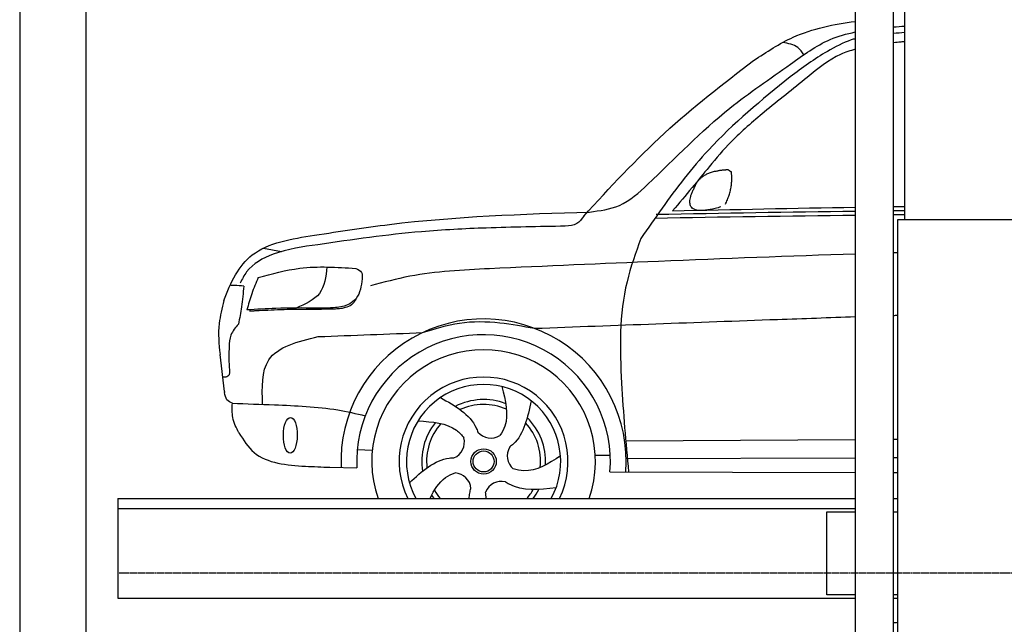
# Model space of a CAD drawing. Header units: millimetres. Extents: x -328 to 6332, y -257 to 9648.
# Tile 3 of 5: x 0 to 2962, y 5611 to 7431. Entities that reach past the tile are written whole.
import ezdxf

# ---------------------------------------------------------------- set-up
doc = ezdxf.new("R2010")
doc.units = ezdxf.units.MM
doc.linetypes.add('GEN3', pattern=[6.25, 5, -1.25])
doc.layers.add('3', color=6, linetype='GEN3')
doc.layers.add('car', color=10, linetype='Continuous')

msp = doc.modelspace()

# ---------------------------------------------------------------- linework, layer by layer
for p, q in [((2513.5, 7750), (2513.5, 3990)), ((2628.5, 3990), (2628.5, 7750)), ((2641, 265), (2641, 6830)), ((2641, 6830), (3003.019, 6830)), ((295, 5990), (2513.5, 5990)), ((295, 5990), (295, 5690)), ((2628.5, 5990), (2641, 5990)), ((295, 5690), (2513.5, 5690)), ((2628.5, 5690), (2641, 5690))]:
    msp.add_line(p, q)
for points in [[(5600, 3950), (5600, 6150), (5600, 9350), (0, 9350), (0, 0), (5600, 0), (5600, 3750), (5698.53, 3750), (5718.661, 3797.939), (5691.114, 3865.733), (5726.078, 3899.63), (5711.245, 3950), (5400, 3950), (5400, 200), (4950, 192.931), (4950, 91.608), (4850, 91.608), (4850, 176.952), (200, 250), (200, 9150), (5400, 9150), (5400, 3950)], [(2662, 6830), (2662, 8170)], [(295, 5960), (2136, 5960), (2513.5, 5960)], [(2513.5, 5700), (2427.5, 5700), (2427.5, 5950), (2513.5, 5950)], [(2628.5, 5950), (2641, 5950)], [(2641, 5700), (2628.5, 5700)]]:
    msp.add_lwpolyline(points)
at = {"layer": '3'}
msp.add_line((5360, 5765), (295, 5765), dxfattribs=at)
at = {"layer": 'car'}
for p, q in [((732.954, 6743.418), (787.569, 6733.347)), ((616.057, 6312.147), (602.6, 6423.27)), ((1823.007, 6163.299), (2513.5, 6167.492)), ((2628.5, 6168.19), (2641, 6168.266)), ((1015.621, 6137.897), (1060.619, 6135.045)), ((1731.194, 6120.514), (1776.381, 6120.158)), ((1824.262, 6109.841), (2513.5, 6112.724)), ((2628.5, 6113.205), (2641, 6113.257)), ((932.673, 6084.037), (1014.376, 6081.897)), ((1775.538, 6069.934), (2513.5, 6068.563)), ((2628.5, 6068.349), (2641, 6068.326))]:
    msp.add_line(p, q, dxfattribs=at)
for radius in [38.176, 31.574]:
    msp.add_circle((1395.358, 6101.435), radius, dxfattribs=at)
for centre, radius, start, end in [((1395.335, 6101.415), 429.01, 355.780009, 182.289238), ((1395.358, 6101.435), 381.483, 355.263349, 182.935723), ((1395.335, 6101.415), 336.401, 340.658654, 199.341346), ((1395.335, 6101.415), 254.002, 333.983098, 206.016902), ((1395.358, 6101.435), 231.908, 331.280889, 208.719111), ((1395.358, 6101.435), 186.234, 69.035257, 117.173023), ((1395.358, 6101.435), 171.516, 66.362189, 114.507913), ((1395.358, 6101.435), 186.234, 357.023221, 45.168336), ((1395.358, 6101.435), 186.234, 141.034583, 189.163129), ((1395.358, 6101.435), 171.516, 138.362455, 186.497673), ((1395.358, 6101.435), 171.516, 354.348982, 42.502177), ((1285.508, 6160.315), 52.287, 293.444102, 13.202914), ((1417.41, 6224.103), 52.287, 221.444102, 301.202914), ((1518.837, 6118.369), 52.287, 149.444102, 229.202914), ((1305.415, 6015.157), 52.287, 5.444102, 85.202914), ((1395.358, 6101.435), 171.516, 210.349416, 220.519434), ((1449.62, 5989.233), 52.287, 77.444102, 157.202914), ((1395.358, 6101.435), 171.516, 319.480566, 330.488389), ((1395.358, 6101.435), 186.234, 323.247252, 333.155543), ((1395.358, 6101.435), 186.234, 213.022132, 216.752748)]:
    msp.add_arc(centre, radius, start, end, dxfattribs=at)
msp.add_ellipse((813.972, 6180.043), major_axis=(-0.641, -53.813), ratio=0.38902036, dxfattribs=at)
for points, knots in [([(2207.639, 7308.082), (2246.505, 7333.667), (2339.551, 7394.921), (2448.741, 7417.449), (2513.5, 7425.505)], [0, 0, 0, 0, 138.41697709, 331.3807124, 331.3807124, 331.3807124, 331.3807124]), ([(1713.995, 6852.002), (1745.146, 6855.999), (1812.206, 6864.603), (1948.512, 6988.798), (2100.84, 7148.869), (2295.574, 7278.925), (2417.253, 7368.984), (2487.26, 7388.446), (2513.5, 7393.743)], [0, 0, 0, 0, 92.08849592, 198.24443089, 535.20582963, 761.03899028, 900.74661511, 980.891109, 980.891109, 980.891109, 980.891109]), ([(2513.5, 7373.516), (2509.442, 7372.362), (2480.05, 7363.373), (2411.962, 7328.087), (2354.134, 7285.851), (2317.767, 7259.29)], [48.35429956, 48.35429956, 48.35429956, 48.35429956, 61.0355639, 140.79488259, 275.95271237, 275.95271237, 275.95271237, 275.95271237]), ([(2662, 7364.874), (2658.076, 7364.45), (2646.905, 7363.217), (2635.741, 7361.907), (2628.5, 7361.031)], [622.44242278, 622.44242278, 622.44242278, 622.44242278, 634.28514981, 656.16858744, 656.16858744, 656.16858744, 656.16858744]), ([(2513.5, 7341.646), (2498.3, 7337.477), (2444.889, 7320.058), (2356.88, 7247.26), (2282.566, 7187.403), (2239.741, 7152.909)], [39.49210983, 39.49210983, 39.49210983, 39.49210983, 86.59778703, 208.5614687, 374.43334519, 374.43334519, 374.43334519, 374.43334519]), ([(887.236, 6782.278), (962.237, 6793.89), (1235.884, 6836.259), (1512.821, 6846.179), (1713.995, 6852.002)], [0, 0, 0, 0, 227.56872273, 830.29911986, 830.29911986, 830.29911986, 830.29911986]), ([(614.448, 6585.578), (634.57, 6641.193), (688.47, 6750.916), (817.333, 6771.248), (887.236, 6782.278)], [67.56155118, 67.56155118, 67.56155118, 67.56155118, 233.57365763, 430.39952104, 430.39952104, 430.39952104, 430.39952104]), ([(2513.5, 6725.436), (2316.096, 6719.181), (1949.115, 6705.42), (1582.346, 6688.997), (1412.829, 6681.406)], [2251.53997275, 2251.53997275, 2251.53997275, 2251.53997275, 2843.91279572, 3352.99308372, 3352.99308372, 3352.99308372, 3352.99308372]), ([(614.448, 6585.578), (608.548, 6562.664), (594.818, 6509.341), (599.012, 6454.589), (602.6, 6423.27)], [0, 0, 0, 0, 70.48912361, 164.03838534, 164.03838534, 164.03838534, 164.03838534]), ([(1548.785, 6502.042), (1792.211, 6511.258), (2113.762, 6523.202), (2435.373, 6534.505), (2513.5, 6537.17)], [651.35668661, 651.35668661, 651.35668661, 651.35668661, 1382.16885132, 1616.65446146, 1616.65446146, 1616.65446146, 1616.65446146]), ([(1450.652, 6326.654), (1461.083, 6284.914), (1474.433, 6231.486), (1450.766, 6188.48), (1444.498, 6179.38)], [0, 0, 0, 0, 119.17913262, 152.5469721, 152.5469721, 152.5469721, 152.5469721]), ([(1265.725, 6293.759), (1309.919, 6268.557), (1358.67, 6240.756), (1376.735, 6193.995), (1378.215, 6189.495)], [0, 0, 0, 0, 140.86220674, 155.38829952, 155.38829952, 155.38829952, 155.38829952]), ([(1538.214, 6284.119), (1527.902, 6234.3), (1516.522, 6179.324), (1477.609, 6147.69), (1473.77, 6144.882)], [0, 0, 0, 0, 140.86220674, 155.44426107, 155.44426107, 155.44426107, 155.44426107]), ([(639.809, 6276.78), (682.023, 6275.141), (787.673, 6271.04), (922.387, 6265.701), (1011.987, 6245.683), (1039.495, 6238.977)], [0, 0, 0, 0, 126.8428352, 317.45382949, 402.28922187, 402.28922187, 402.28922187, 402.28922187]), ([(1198.213, 6223.627), (1241.134, 6220.648), (1296.101, 6216.834), (1329.695, 6181), (1336.426, 6172.201)], [0, 0, 0, 0, 119.17913262, 152.62743133, 152.62743133, 152.62743133, 152.62743133]), ([(1172.353, 6037.586), (1209.978, 6071.829), (1251.498, 6109.616), (1301.573, 6112.336), (1306.328, 6112.351)], [0, 0, 0, 0, 140.86220674, 155.44246075, 155.44246075, 155.44246075, 155.44246075]), ([(1234.394, 5990), (1246.293, 6015.609), (1266.189, 6048.002), (1299.355, 6063.578), (1309.799, 6067.26)], [38.75817614, 38.75817614, 38.75817614, 38.75817614, 119.17913262, 152.61663369, 152.61663369, 152.61663369, 152.61663369]), ([(1351.975, 5990), (1352.192, 5995.531), (1353.322, 6005.659), (1355.989, 6015.672), (1357.456, 6020.227)], [123.41676467, 123.41676467, 123.41676467, 123.41676467, 140.86220674, 155.53165377, 155.53165377, 155.53165377, 155.53165377]), ([(1613.249, 6021.987), (1562.682, 6016.4), (1506.849, 6010.231), (1464.722, 6037.499), (1460.843, 6040.301)], [0, 0, 0, 0, 140.86220674, 155.53261951, 155.53261951, 155.53261951, 155.53261951])]:
    msp.add_open_spline(points, degree=3, knots=knots, dxfattribs=at)
for points, degree in [([(2628.5, 7409.007), (2639.667, 7409.848), (2650.833, 7410.688), (2662, 7411.524)], 3), ([(2662, 7391.852), (2650.833, 7391.036), (2639.666, 7390.216), (2628.5, 7389.395)], 3), ([(2031.566, 6929.598), (2044.822, 6963.655), (2090.392, 6974.477)], 2), ([(2090.392, 6974.477), (2119.051, 6980.503), (2131.953, 6979.393)], 2), ([(2122.586, 6875.229), (2147.504, 6926.352), (2140.498, 6973.285)], 2), ([(2131.953, 6979.393), (2138.053, 6973.378), (2140.498, 6973.285)], 2), ([(2109.136, 6867.429), (1977.44, 6828.146), (2031.566, 6929.598)], 2), ([(1911.166, 6834.028), (2111.941, 6837.346), (2312.716, 6840.664), (2513.5, 6842.919)], 3), ([(1914.938, 6845.234), (2114.458, 6848.85), (2313.979, 6852.467), (2513.5, 6854.98)], 3), ([(1963.889, 6855.787), (2147.09, 6859.628), (2330.292, 6863.468), (2513.5, 6866.643)], 3), ([(2628.5, 6868.542), (2639.667, 6868.717), (2650.833, 6868.889), (2662, 6869.057)], 3), ([(2628.5, 6856.299), (2639.667, 6856.414), (2650.833, 6856.524), (2662, 6856.631)], 3), ([(2628.5, 6844.087), (2639.667, 6844.187), (2650.833, 6844.284), (2662, 6844.377)], 3), ([(2641, 6729.314), (2636.833, 6729.193), (2632.667, 6729.071), (2628.5, 6728.948)], 3), ([(2628.5, 6541.029), (2632.667, 6541.166), (2636.833, 6541.303), (2641, 6541.44)], 3), ([(897.932, 6477.124), (1002.561, 6481.152), (1107.19, 6485.18), (1211.821, 6489.192)], 3), ([(616.057, 6312.147), (616.214, 6311.111), (616.372, 6310.074), (616.529, 6309.038)], 3), ([(1083.617, 6227.897), (1083.626, 6227.895), (1083.635, 6227.893), (1083.644, 6227.891)], 3), ([(1403.578, 5990), (1402.607, 5996.384), (1402.012, 6002.938), (1401.417, 6009.492)], 3), ([(2628.5, 5616.534), (2632.669, 5616.827), (2636.835, 5617.113), (2641, 5617.393)], 3)]:
    msp.add_open_spline(points, degree=degree, dxfattribs=at)
for points in [[(2358.544, 7325.303), (2340.724, 7346.807), (2294.984, 7362.102)], [(1696.553, 6839.583), (1939.575, 7089.374), (2207.639, 7308.082)], [(2317.767, 7259.29), (2071.506, 7038.394), (1932.036, 6863.635), (1868.678, 6772.476)], [(2239.741, 7152.909), (2139.785, 7063.132), (2074.125, 6988.268), (2022.42, 6925.345), (1963.889, 6855.787)], [(1696.553, 6839.583), (1675.681, 6816.991), (1641.175, 6809.271)], [(1641.175, 6809.271), (1403.22, 6803.904), (1208.157, 6792.774), (897.205, 6753.774)], [(897.205, 6753.774), (762.247, 6724.974), (682.67, 6671.756), (663.262, 6637.879)], [(1868.678, 6772.476), (1826.769, 6642.429), (1810.377, 6337.13), (1831.283, 6069.83)], [(717.592, 6654.545), (842.506, 6682.794), (1010.646, 6682.232)], [(924.32, 6686.553), (901.599, 6607.276), (831.969, 6563.211)], [(1010.646, 6682.232), (1028.302, 6670.36), (1030.029, 6651.139)], [(1412.829, 6681.406), (1173.661, 6658.538), (1054.88, 6630.21)], [(717.592, 6654.545), (698.108, 6606.245), (683.654, 6557.303)], [(1030.029, 6651.139), (1012.022, 6592.137), (990.907, 6574.948), (949.762, 6564.455), (892.269, 6563.024)], [(673.791, 6629.21), (646.495, 6631.093), (632.998, 6631.461)], [(673.791, 6629.21), (667.571, 6566.556), (657.891, 6514.867)], [(1011.985, 6592.091), (997.913, 6572.28), (979.458, 6564.381), (966.688, 6561.647), (949.573, 6560.156), (934.667, 6559.412)], [(892.269, 6563.024), (770.461, 6562.116), (683.654, 6557.303)], [(712.112, 6554.598), (701.427, 6553.93), (690.812, 6553.224)], [(934.667, 6559.412), (861.994, 6558.779), (785.829, 6557.805), (745.998, 6556.119), (712.112, 6554.598)], [(1211.821, 6489.192), (1322.818, 6517.803), (1444.607, 6518.908), (1548.785, 6502.042)], [(657.891, 6514.867), (635.472, 6481.956), (629.99, 6446.043)], [(629.99, 6446.043), (630.325, 6385.528), (626.429, 6357.844), (610.863, 6355.041)], [(639.809, 6276.78), (623.474, 6286.757), (616.529, 6309.038)], [(659.497, 6187.581), (641.11, 6233.371), (639.809, 6276.78)], [(659.497, 6187.581), (705.191, 6128.664), (859.204, 6087.171), (932.673, 6084.037)], [(1626.645, 6118.408), (1516.288, 6073.407), (1484.673, 6078.786)]]:
    msp.add_spline(points, degree=3, dxfattribs=at)
at = {"layer": 'car', "end_tangent": (0.99999945, -0.00105008)}
msp.add_spline([(730.527, 6273.253), (749.153, 6406.807), (897.932, 6477.124)], degree=3, dxfattribs=at)

doc.saveas('drawing.dxf')
